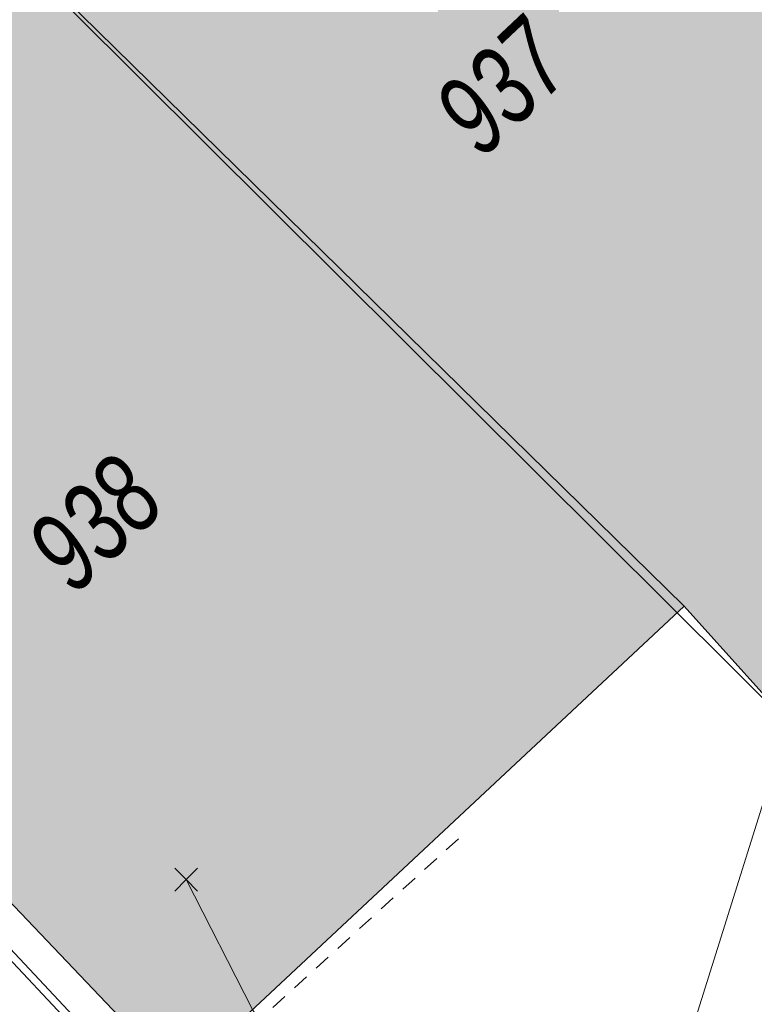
# Model space of a CAD drawing. Header units: metres. Extents: x 2695560 to 2696939, y 1260529 to 1262050.
# Tile 124 of 256: x 2695658 to 2695667, y 1260920 to 1260932. Entities that reach past the tile are written whole.
import ezdxf

# ---------------------------------------------------------------- set-up
doc = ezdxf.new("R2010")
doc.units = ezdxf.units.M
doc.linetypes.add('AUSGEZOGEN', pattern=[0])
doc.linetypes.add('VERDECKT2_S2', pattern=[0.36, 0.2, -0.16])
for name, color, linetype in [('XR$1$AV_Gebäudeflächen (BB)', 7, 'AUSGEZOGEN'), ('XR$1$AV_Linien (BB)', 7, 'AUSGEZOGEN'), ('XR$1$AV_Versicherung-Nr.', 7, 'AUSGEZOGEN'), ('XR$1$Liegenschaftsgrenzen', 7, 'AUSGEZOGEN')]:
    doc.layers.add(name, color=color, linetype=linetype)
for name, color, linetype, lineweight in [('XR$2$ABW-Linie-R-ungenau', 4, 'VERDECKT2_S2', 18), ('XR$2$KOM-Linie-U-oberirdisch', 91, 'AUSGEZOGEN', 18), ('XR$2$KOM-Punkt-U', 91, 'AUSGEZOGEN', 18), ('XR$2$WAS-Linie-genau', 5, 'AUSGEZOGEN', 18)]:
    doc.layers.add(name, color=color, linetype=linetype, lineweight=lineweight)
doc.styles.add('ARIAL', font='arial.ttf')

# ---------------------------------------------------------------- blocks, each defined once
blk = doc.blocks.new('KOM-UNBEKANNT-U')
at = {"layer": 'XR$2$KOM-Punkt-U', "linetype": 'AUSGEZOGEN', "lineweight": 20, "transparency": 33554687}
for p, q in [((0, 0, 2500), (-141, 141, 2500)), ((0, 0, 2500), (141, 141, 2500)), ((-141, -141, 2500), (0, 0, 2500)), ((141, -141, 2500), (0, 0, 2500))]:
    blk.add_line(p, q, dxfattribs=at)

msp = doc.modelspace()

# ---------------------------------------------------------------- hatches: boundary and pattern name
at = {"layer": 'XR$1$AV_Gebäudeflächen (BB)', "true_color": 0xd2d2d2, "transparency": 33554687}
for points in [[(2695654.24, 1260935.8), (2695665.819, 1260924.443), (2695667.25, 1260922.85), (2695671.718, 1260926.979), (2695667.602, 1260931.421), (2695662.181, 1260937.245), (2695659.258, 1260940.332)], [(2695665.819, 1260924.443), (2695654.24, 1260935.8), (2695650.23, 1260932.02), (2695650.721, 1260931.481), (2695654.879, 1260926.919), (2695653.22, 1260925.34), (2695659.605, 1260918.631)]]:
    msp.add_hatch(color=254, dxfattribs=at).paths.add_polyline_path(points)

# ---------------------------------------------------------------- linework, layer by layer
at = {"layer": 'XR$1$AV_Linien (BB)', "color": 7, "linetype": 'AUSGEZOGEN', "transparency": 33554687}
for p, q in [((2695665.819, 1260924.443), (2695654.24, 1260935.8)), ((2695667.25, 1260922.85), (2695665.819, 1260924.443))]:
    msp.add_line(p, q, dxfattribs=at)
for points in [[(2695665.819, 1260924.443), (2695659.605, 1260918.631), (2695653.22, 1260925.34), (2695654.879, 1260926.919), (2695650.721, 1260931.481)], [(2695664.98, 1260911.75), (2695663.78, 1260913.63), (2695658.55, 1260919.15), (2695648.76, 1260929.61)]]:
    msp.add_lwpolyline(points, dxfattribs=at)
at = {"layer": 'XR$1$Liegenschaftsgrenzen', "color": 7, "linetype": 'AUSGEZOGEN', "transparency": 33554687}
for points in [[(2695671.62, 1260916.75), (2695667.25, 1260922.85), (2695654.24, 1260935.8)], [(2695648.76, 1260929.61), (2695658.55, 1260919.15), (2695663.78, 1260913.63), (2695664.98, 1260911.75)]]:
    msp.add_lwpolyline(points, dxfattribs=at)
at = {"layer": 'XR$2$ABW-Linie-R-ungenau', "linetype": 'VERDECKT2_S2', "transparency": 33554687}
msp.add_lwpolyline([(2695663.045, 1260921.581), (2695658.494, 1260917.443), (2695658.173, 1260917.46)], dxfattribs=at)
at = {"layer": 'XR$2$KOM-Linie-U-oberirdisch', "transparency": 33554687}
for points in [[(2695664.111, 1260913.482), (2695667.101, 1260923.016), (2695667.52, 1260925.622)], [(2695664.111, 1260913.482), (2695660.515, 1260919.483), (2695659.7, 1260921.081)]]:
    msp.add_lwpolyline(points, dxfattribs=at)
at = {"layer": 'XR$2$WAS-Linie-genau', "linetype": 'AUSGEZOGEN', "transparency": 33554687}
msp.add_line((2695656.009, 1260921.718), (2695667.343, 1260909.669), dxfattribs=at)

# ---------------------------------------------------------------- block references
at = {"layer": 'XR$2$KOM-Punkt-U', "color": 91, "linetype": 'AUSGEZOGEN', "lineweight": 18, "transparency": 33554687, "xscale": 0.001, "yscale": 0.001, "zscale": 0.001}
msp.add_blockref('KOM-UNBEKANNT-U', (2695659.7, 1260921.081), dxfattribs=at)

# ---------------------------------------------------------------- texts
at = {"layer": 'XR$1$AV_Versicherung-Nr.', "color": 7, "transparency": 33554687, "char_height": 0.96842, "width": 1.93301, "attachment_point": 5, "rotation": 43.3089, "style": 'ARIAL'}
for s, insert in [('\\A1;{\\fArial|i1|b0;\\H0.968418;\\W0.700000;\\C7;937}\\P', (2695663.583, 1260930.823)), ('\\A1;{\\fArial|i1|b0;\\H0.968418;\\W0.700000;\\C7;938}\\P', (2695658.575, 1260925.458))]:
    msp.add_mtext(s, dxfattribs=dict(at, insert=insert))

doc.saveas('drawing.dxf')
